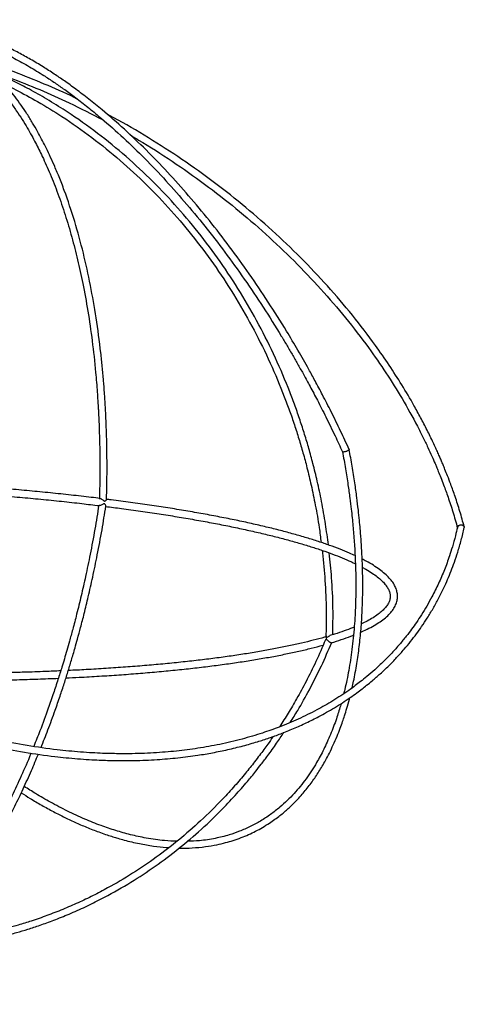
# Model space of a CAD drawing. Header units: millimetres. Extents: x -191 to 214, y -147 to 1351.
# Tile 4 of 5: x 61 to 214, y -147 to 193. Entities that reach past the tile are written whole.
import ezdxf

# ---------------------------------------------------------------- set-up
doc = ezdxf.new("R2010")
doc.units = ezdxf.units.MM

msp = doc.modelspace()

# ---------------------------------------------------------------- linework, layer by layer
at = {"color": 7, "linetype": 'Continuous', "lineweight": 25}
for points, knots in [([(174.44, 44.95), (173.47, 47.05), (171.46, 51.41), (168.38, 57.68), (165.41, 63.48), (162.82, 68.35), (160, 73.5), (156.74, 79.24), (152.11, 87.02), (146.53, 95.89), (139.95, 105.64), (133.14, 115.05), (126.14, 124.07), (118.97, 132.68), (111.66, 140.83), (104.24, 148.5), (96.68, 155.7), (90.06, 161.48), (84.45, 166.02), (80.11, 169.33), (76.13, 172.19), (72.36, 174.76), (68.46, 177.26), (64.35, 179.72), (60.11, 182.06), (55.92, 184.18), (51.89, 186.03), (48.22, 187.55), (44.76, 188.84), (41.17, 190.03), (37.22, 191.16), (33.03, 192.12), (28.83, 192.83), (24.86, 193.27), (21.27, 193.44), (17.86, 193.42), (14.36, 193.19), (10.81, 192.71), (7.74, 192.09), (5.97, 191.58), (5.27, 191.38)], [0, 0, 0, 0, 0.023238, 0.048322, 0.070086, 0.088532, 0.103659, 0.12901, 0.154936, 0.195119, 0.235382, 0.27565, 0.315923, 0.356203, 0.396489, 0.436784, 0.477087, 0.518449, 0.542777, 0.566717, 0.587712, 0.606477, 0.627201, 0.650294, 0.672879, 0.695968, 0.718808, 0.739217, 0.757091, 0.776897, 0.799933, 0.824726, 0.849795, 0.874356, 0.896335, 0.91571, 0.93824, 0.96324, 0.985557, 1, 1, 1, 1]), ([(6.07, 189.27), (6.58, 189.42), (7.97, 189.82), (10.52, 190.35), (13.7, 190.84), (16.94, 191.1), (19.96, 191.16), (22.88, 191.08), (26.39, 190.81), (30.57, 190.23), (35.24, 189.26), (39.74, 188.03), (44.11, 186.59), (48.61, 184.87), (53.47, 182.74), (58.64, 180.16), (63.81, 177.29), (68.36, 174.5), (72.27, 171.93), (75.77, 169.5), (79.52, 166.77), (83.59, 163.63), (88.96, 159.24), (95.41, 153.59), (102.88, 146.43), (110.22, 138.82), (117.45, 130.72), (124.55, 122.17), (131.49, 113.2), (138.23, 103.84), (144.75, 94.15), (149.63, 86.38), (152.99, 80.77), (154.95, 77.42), (156.86, 74.08), (158.85, 70.53), (161.06, 66.47), (163.62, 61.64), (166.52, 55.93), (169.42, 50), (171.29, 45.95), (172.13, 44.12)], [0, 0, 0, 0, 0.011023, 0.030618, 0.054191, 0.076957, 0.095997, 0.113639, 0.133249, 0.162524, 0.19091, 0.217724, 0.242082, 0.26684, 0.29481, 0.324343, 0.353059, 0.380191, 0.399014, 0.416802, 0.437066, 0.459864, 0.482757, 0.524099, 0.564432, 0.604773, 0.645122, 0.685479, 0.725841, 0.76621, 0.806583, 0.846884, 0.860205, 0.873354, 0.886332, 0.899296, 0.914729, 0.933123, 0.954724, 0.979529, 1, 1, 1, 1]), ([(90.56, 27.66), (90.6, 29.32), (90.7, 32.92), (90.74, 38.17), (90.72, 43.17), (90.64, 47.39), (90.55, 50.85), (90.44, 53.64), (90.36, 55.69), (90.29, 57.14), (90.23, 58.25), (90.17, 59.43), (90.08, 60.87), (89.98, 62.57), (89.8, 65.22), (89.51, 68.92), (89.1, 73.54), (88.33, 80.84), (87.06, 90.32), (85.04, 101.82), (82.58, 112.97), (79.58, 123.96), (76.67, 132.63), (74.21, 139), (72.49, 143.09), (70.91, 146.58), (69.47, 149.55), (68.1, 152.23), (66.64, 154.93), (64.95, 157.85), (63.05, 160.92), (61.02, 163.93), (58.96, 166.76), (56.94, 169.33), (55.13, 171.45), (53.59, 173.13), (52.22, 174.56), (50.72, 176.03), (48.97, 177.64), (46.92, 179.38), (44.65, 181.13), (41.93, 183), (39, 184.72), (36.79, 185.86), (35.73, 186.3), (35.67, 186.33)], [0, 0, 0, 0, 0.0216668, 0.0469372, 0.0689231, 0.0876145, 0.1030188, 0.1151365, 0.1251073, 0.1306233, 0.1347376, 0.1400616, 0.1465956, 0.1543395, 0.1632933, 0.1828508, 0.2052672, 0.2275218, 0.2856149, 0.3415146, 0.3993587, 0.459646, 0.5224252, 0.5517094, 0.5779817, 0.6011734, 0.6212838, 0.6391575, 0.6580519, 0.6802744, 0.7053516, 0.730443, 0.7550753, 0.7791757, 0.8012305, 0.8166998, 0.830732, 0.8465333, 0.8652205, 0.886793, 0.9111831, 0.9352529, 0.9693446, 0.9982803, 1, 1, 1, 1]), ([(40.24, 181.13), (40.35, 181.07), (41.2, 180.57), (42.79, 179.45), (44.91, 177.87), (46.85, 176.25), (48.49, 174.78), (49.82, 173.5), (50.99, 172.32), (52.17, 171.07), (53.52, 169.56), (55.2, 167.58), (57.18, 165.06), (59.31, 162.1), (61.33, 159.05), (63.1, 156.14), (64.64, 153.45), (66.39, 150.21), (68.55, 145.89), (71.15, 140.05), (73.78, 133.33), (76.28, 126.04), (78.55, 118.42), (80.58, 110.5), (82.46, 101.98), (84.16, 92.66), (85.66, 82.38), (86.57, 74.09), (87.09, 68.13), (87.33, 64.9), (87.52, 62.11), (87.65, 59.93), (87.75, 58.19), (87.84, 56.41), (87.94, 54.19), (88.05, 51.25), (88.16, 47.6), (88.23, 43.23), (88.26, 38.12), (88.22, 32.88), (88.12, 29.33), (88.07, 27.74)], [0, 0, 0, 0, 0.003776, 0.028264, 0.053782, 0.076552, 0.095816, 0.111577, 0.123999, 0.137844, 0.154452, 0.173824, 0.200488, 0.229903, 0.257163, 0.281724, 0.303584, 0.322744, 0.358056, 0.401099, 0.447221, 0.493199, 0.540053, 0.5855, 0.630759, 0.682547, 0.735793, 0.790803, 0.807692, 0.824421, 0.838266, 0.848633, 0.856182, 0.863559, 0.874272, 0.888318, 0.9057, 0.926416, 0.950458, 0.977836, 1, 1, 1, 1]), ([(80.51, 165.97), (80.13, 166.16), (76.36, 168.09), (69.05, 171.25), (58.68, 175.44), (51.21, 178.08), (47.22, 179.34), (46.71, 179.51)], [0, 0, 0, 0, 0.034658, 0.341851, 0.64904, 0.955074, 1, 1, 1, 1]), ([(51.39, 175.36), (53.3, 174.71), (58.67, 172.88), (67.45, 169.32), (78.23, 164.55), (85.47, 160.81), (89.35, 158.8)], [0, 0, 0, 0, 0.149394, 0.41885, 0.6883, 1, 1, 1, 1]), ([(167.26, 11.93), (166.95, 14.33), (166.31, 19.36), (164.99, 26.7), (163.52, 33.68), (162.03, 39.75), (160.57, 45.14), (159.08, 50.13), (157.49, 55.03), (155.78, 59.92), (153.06, 67.15), (149.03, 76.62), (143.33, 88.1), (136.95, 99.23), (129.95, 109.91), (122.34, 120.09), (114.18, 129.72), (105.46, 138.79), (96.14, 147.32), (86.19, 155.29), (77.09, 161.61), (69.34, 166.37), (63.37, 169.7), (57.94, 172.5), (54.48, 174.1), (52.86, 174.85)], [0, 0, 0, 0, 0.034118, 0.071738, 0.105231, 0.134597, 0.159886, 0.183826, 0.207979, 0.232346, 0.256926, 0.316779, 0.377445, 0.438135, 0.49883, 0.559528, 0.620232, 0.680941, 0.742354, 0.805148, 0.869272, 0.907351, 0.941825, 0.972694, 1, 1, 1, 1]), ([(55.42, 171.07), (55.68, 170.95), (56.92, 170.36), (60.72, 168.45), (67.08, 165.02), (75.94, 159.59), (85.52, 152.86), (95.3, 144.94), (104.46, 136.48), (113.03, 127.48), (121.05, 117.93), (128.51, 107.84), (135.39, 97.25), (141.66, 86.22), (147.24, 74.85), (151.18, 65.47), (153.85, 58.32), (155.53, 53.47), (157.07, 48.63), (158.53, 43.68), (159.96, 38.35), (161.4, 32.33), (162.83, 25.42), (164, 18.81), (164.54, 14.49), (164.76, 12.79)], [0, 0, 0, 0, 0.004465, 0.021893, 0.067166, 0.11833, 0.18406, 0.248407, 0.311333, 0.373552, 0.435777, 0.498006, 0.56024, 0.622479, 0.6847, 0.746089, 0.771301, 0.796295, 0.821072, 0.84563, 0.871597, 0.901749, 0.936133, 0.974748, 1, 1, 1, 1]), ([(214.23, 18.19), (213.75, 19.97), (212.8, 23.45), (211.2, 28.36), (209.75, 32.45), (208.56, 35.57), (207.67, 37.81), (206.97, 39.51), (206.38, 40.92), (205.79, 42.28), (205.12, 43.79), (204.36, 45.47), (203.13, 48.1), (201.42, 51.61), (199.2, 55.89), (196.34, 61.1), (192.76, 67.16), (188.31, 74.08), (182.7, 82.15), (175.68, 91.32), (167.04, 101.46), (157.75, 111.26), (147.88, 120.69), (137.48, 129.69), (126.59, 138.2), (115.28, 146.21), (103.58, 153.59), (95.37, 158.45), (91.02, 160.65), (90.74, 160.79)], [0, 0, 0, 0, 0.032978, 0.064695, 0.090935, 0.108431, 0.12222, 0.132302, 0.139801, 0.148097, 0.157417, 0.167763, 0.179133, 0.20586, 0.232679, 0.258596, 0.302707, 0.345959, 0.389207, 0.456589, 0.523962, 0.591326, 0.658682, 0.726031, 0.793374, 0.860711, 0.928044, 0.995374, 1, 1, 1, 1]), ([(99.08, 153.31), (99.94, 152.83), (104.77, 150.12), (113.29, 144.58), (124.54, 136.73), (135.35, 128.3), (145.69, 119.42), (155.5, 110.11), (164.73, 100.42), (173.32, 90.41), (180.8, 80.7), (187.27, 71.38), (192.93, 62.32), (197.06, 54.88), (199.93, 49.23), (201.6, 45.76), (202.99, 42.73), (203.96, 40.51), (204.69, 38.78), (205.35, 37.18), (206.19, 35.1), (207.33, 32.14), (208.76, 28.17), (210.4, 23.19), (211.38, 19.63), (211.9, 17.76)], [0, 0, 0, 0, 0.0154727, 0.0867313, 0.1579853, 0.2292335, 0.3004751, 0.3717094, 0.4429352, 0.5141518, 0.5853583, 0.6446924, 0.7041981, 0.7675353, 0.7926498, 0.8162395, 0.8362134, 0.8525719, 0.8600535, 0.8704383, 0.8841372, 0.9011499, 0.9289871, 0.9627083, 1, 1, 1, 1]), ([(-123.17, 58.95), (-121.94, 57.2), (-119.51, 53.76), (-115.85, 48.95), (-112.51, 44.73), (-109.68, 41.29), (-105.04, 35.81), (-98.39, 28.43), (-89.21, 19.14), (-79.41, 10.05), (-68.69, 0.98), (-57.04, -7.97), (-44.97, -16.36), (-32.52, -24.17), (-19.76, -31.34), (-6.76, -37.85), (6.42, -43.66), (18.82, -48.4), (30.37, -52.21), (41.03, -55.24), (51.65, -57.76), (62.23, -59.78), (70.53, -60.97), (76.63, -61.63), (80.58, -61.99), (84.39, -62.26), (87.82, -62.44), (90.76, -62.54), (93.58, -62.61), (96.68, -62.63), (101.59, -62.58), (107.87, -62.32), (115.2, -61.69), (121.58, -60.87), (127.31, -59.9), (132.54, -58.82), (137.7, -57.56), (142.48, -56.19), (146.81, -54.79), (150.98, -53.28), (155.27, -51.56), (159.66, -49.58), (163.45, -47.68), (166.67, -45.92), (169.39, -44.33), (172.11, -42.64), (174.67, -40.93), (176.93, -39.33), (178.83, -37.9), (180.61, -36.51), (182.74, -34.77), (185.31, -32.53), (188.14, -29.85), (190.88, -27.04), (193.4, -24.23), (195.67, -21.48), (197.69, -18.86), (199.61, -16.17), (201.54, -13.26), (203.5, -10.03), (205.41, -6.57), (207.08, -3.22), (208.51, -0.03), (209.72, 2.93), (210.89, 6.06), (212.07, 9.6), (213.24, 13.58), (213.91, 16.46), (214.24, 17.91)], [0, 0, 0, 0, 0.0141227, 0.0278661, 0.0395129, 0.0490634, 0.056657, 0.0857294, 0.1123723, 0.1390131, 0.1692825, 0.1995497, 0.2298146, 0.2600778, 0.2903394, 0.3206001, 0.3508598, 0.381119, 0.405328, 0.4295372, 0.4537466, 0.4779563, 0.502403, 0.5114408, 0.5208114, 0.5302973, 0.5385537, 0.5453501, 0.5514667, 0.5589323, 0.5678518, 0.5874521, 0.6056298, 0.6233608, 0.6369253, 0.6509373, 0.6655549, 0.679489, 0.6912545, 0.7029332, 0.7163073, 0.7300819, 0.7438331, 0.7527437, 0.7619092, 0.7713297, 0.780828, 0.7891267, 0.7959724, 0.8020372, 0.8094052, 0.8207072, 0.8327923, 0.8447336, 0.8565118, 0.8673481, 0.8773681, 0.8868887, 0.8976633, 0.9094296, 0.9215095, 0.9338706, 0.9436139, 0.9532863, 0.9628994, 0.9737825, 0.9868415, 1, 1, 1, 1]), ([(211.89, 18.06), (211.66, 17.06), (211.14, 14.76), (210.21, 11.46), (209.23, 8.35), (208.3, 5.71), (207.08, 2.5), (205.38, -1.45), (203.31, -5.62), (201.31, -9.2), (199.53, -12.13), (197.78, -14.77), (196.03, -17.22), (194.09, -19.77), (191.81, -22.54), (189.19, -25.47), (186.34, -28.39), (183.45, -31.09), (180.78, -33.4), (178.52, -35.22), (176.44, -36.81), (174.2, -38.43), (171.62, -40.19), (168.86, -41.94), (166.08, -43.58), (162.14, -45.75), (156.95, -48.31), (150.64, -50.94), (144.16, -53.24), (137.32, -55.27), (129.87, -57.03), (123.48, -58.18), (118.45, -58.89), (114.7, -59.33), (110.83, -59.69), (106.78, -59.97), (102.59, -60.16), (98.53, -60.25), (95, -60.24), (91.97, -60.19), (88.97, -60.1), (85.5, -59.94), (81.59, -59.67), (77.53, -59.32), (71.38, -58.67), (63.12, -57.5), (52.65, -55.52), (42.13, -53.04), (31.56, -50.06), (20.11, -46.3), (7.8, -41.62), (-5.27, -35.88), (-18.18, -29.45), (-30.84, -22.36), (-43.2, -14.63), (-55.2, -6.33), (-66.77, 2.53), (-76.92, 11.09), (-85.74, 19.19), (-93.32, 26.68), (-98.93, 32.65), (-102.76, 36.93), (-105.02, 39.52), (-107.46, 42.39), (-110.28, 45.8), (-113.6, 49.97), (-117.3, 54.83), (-119.79, 58.32), (-121.08, 60.14)], [0, 0, 0, 0, 0.009258, 0.021306, 0.031258, 0.039291, 0.047115, 0.063102, 0.079401, 0.090741, 0.101725, 0.111686, 0.120588, 0.130172, 0.141821, 0.15439, 0.167116, 0.179959, 0.191155, 0.199779, 0.206665, 0.215148, 0.225039, 0.234939, 0.244564, 0.253916, 0.27484, 0.295288, 0.312658, 0.33295, 0.354507, 0.374908, 0.384631, 0.394354, 0.404235, 0.414533, 0.425249, 0.435916, 0.444836, 0.451364, 0.458245, 0.466717, 0.476583, 0.486391, 0.495848, 0.520324, 0.544594, 0.568865, 0.593136, 0.617407, 0.647743, 0.678079, 0.708414, 0.738748, 0.76908, 0.79941, 0.829739, 0.860065, 0.882708, 0.90535, 0.927821, 0.935199, 0.942468, 0.95008, 0.959653, 0.97133, 0.985111, 1, 1, 1, 1]), ([(174.43, 44.94), (174.44, 44.93), (174.47, 44.88), (174.39, 44.75), (174.19, 44.6), (173.88, 44.42), (173.48, 44.25), (173.05, 44.11), (172.67, 44.04), (172.44, 44.02), (172.34, 44.03), (172.32, 44.03), (172.32, 44.03)], [0, 0, 0, 0, 0.072804, 0.188331, 0.312459, 0.445668, 0.584602, 0.722416, 0.852124, 0.963532, 0.997067, 1, 1, 1, 1]), ([(175.48, -37.49), (175.65, -36.73), (176.05, -34.99), (176.59, -32.19), (177.28, -28.24), (177.98, -23.26), (178.59, -17.15), (178.94, -11.71), (179.1, -7.19), (179.16, -3.58), (179.15, 0.2), (179.07, 4.35), (178.9, 8.66), (178.68, 12.31), (178.47, 15.22), (178.26, 17.7), (177.99, 20.61), (177.61, 24.2), (177.09, 28.5), (176.39, 33.55), (175.52, 39.09), (174.81, 42.98), (174.45, 44.92)], [0, 0, 0, 0, 0.033375, 0.076547, 0.119478, 0.199268, 0.27999, 0.360605, 0.407451, 0.449039, 0.493667, 0.544908, 0.597654, 0.645787, 0.671986, 0.697976, 0.730653, 0.770951, 0.818871, 0.874409, 0.937567, 1, 1, 1, 1]), ([(172.13, 44.14), (172.49, 42.17), (173.19, 38.33), (174.02, 32.98), (174.67, 28.34), (175.13, 24.54), (175.59, 20.42), (176.03, 15.64), (176.41, 10.18), (176.65, 4.89), (176.76, -0.09), (176.75, -4.7), (176.65, -8.76), (176.49, -12.53), (176.24, -16.31), (175.89, -20.26), (175.44, -24.15), (174.92, -27.87), (174.33, -31.39), (173.67, -34.8), (173.08, -37.5), (172.69, -39.05), (172.56, -39.53)], [0, 0, 0, 0, 0.062069, 0.120751, 0.170631, 0.211709, 0.244392, 0.305961, 0.370247, 0.428875, 0.487622, 0.544143, 0.593329, 0.634991, 0.683048, 0.735448, 0.786425, 0.83563, 0.884223, 0.931045, 0.978857, 1, 1, 1, 1]), ([(172.15, 44.13), (172.15, 44.12), (172.14, 44.08), (172.22, 44.05), (172.3, 44.04), (172.32, 44.03), (172.32, 44.03)], [0, 0, 0, 0, 0.107146, 0.779718, 0.982287, 1, 1, 1, 1]), ([(88.34, 27.98), (87.32, 28.1), (84.02, 28.51), (78.29, 29.16), (71.16, 29.91), (63.91, 30.62), (56.55, 31.27), (49.1, 31.88), (41.57, 32.43), (33.97, 32.94), (26.31, 33.39), (18.61, 33.78), (10.88, 34.13), (3.13, 34.41), (-4.63, 34.64), (-10.94, 34.8), (-14.65, 34.85), (-15.79, 34.87)], [0, 0, 0, 0, 0.032151, 0.104166, 0.176176, 0.24818, 0.320181, 0.392178, 0.464171, 0.536163, 0.608152, 0.68014, 0.752127, 0.824113, 0.896099, 0.968085, 1, 1, 1, 1]), ([(-18.07, 32.4), (-17.27, 32.39), (-13.91, 32.35), (-7.95, 32.23), (-0.22, 32.02), (7.52, 31.76), (15.24, 31.44), (22.94, 31.06), (30.59, 30.64), (38.2, 30.16), (45.75, 29.63), (53.21, 29.04), (60.59, 28.41), (67.87, 27.73), (75.03, 27), (81.77, 26.26), (86.04, 25.74), (88.03, 25.5)], [0, 0, 0, 0, 0.021966, 0.092498, 0.16303, 0.233562, 0.304095, 0.374627, 0.445158, 0.515688, 0.586216, 0.656742, 0.727265, 0.797786, 0.868302, 0.938814, 1, 1, 1, 1]), ([(88.34, 27.98), (88.4, 27.97), (88.55, 27.95), (88.89, 27.77), (89.25, 27.5), (89.55, 27.26), (89.75, 27.12), (89.83, 27.1), (89.87, 27.09)], [0, 0, 0, 0, 0.145518, 0.351814, 0.636923, 0.850983, 0.938781, 1, 1, 1, 1]), ([(89.87, 27.09), (89.91, 27.09), (90.02, 27.1), (90.23, 27.23), (90.43, 27.43), (90.57, 27.6), (90.56, 27.65), (90.56, 27.66)], [0, 0, 0, 0, 0.085136, 0.228229, 0.57269, 0.882186, 1, 1, 1, 1]), ([(176.48, 8.23), (175.86, 8.51), (174.25, 9.26), (171.33, 10.44), (167.75, 11.78), (163.89, 13.1), (159.77, 14.39), (155.38, 15.66), (150.74, 16.9), (145.85, 18.12), (140.72, 19.3), (135.37, 20.46), (129.79, 21.58), (123.99, 22.66), (118, 23.71), (111.8, 24.72), (105.43, 25.7), (98.87, 26.63), (93.89, 27.3), (91.05, 27.64), (90.51, 27.71)], [0, 0, 0, 0, 0.037157, 0.096867, 0.156461, 0.215962, 0.275389, 0.334755, 0.394075, 0.453355, 0.512604, 0.571826, 0.631028, 0.690211, 0.74938, 0.808535, 0.867681, 0.926817, 0.985945, 1, 1, 1, 1]), ([(87.88, 25.7), (87.44, 22.9), (86.53, 17.21), (84.97, 8.99), (83.39, 1.33), (81.82, -5.58), (80.33, -11.68), (78.96, -16.91), (77.82, -21.07), (76.86, -24.47), (75.98, -27.46), (74.96, -30.83), (73.72, -34.77), (72.16, -39.51), (70.11, -45.44), (67.84, -51.64), (66.1, -55.93), (65.37, -57.73)], [0, 0, 0, 0, 0.09421, 0.191961, 0.279535, 0.356907, 0.43145, 0.493196, 0.542146, 0.580049, 0.615751, 0.650481, 0.703223, 0.760884, 0.827617, 0.927821, 1, 1, 1, 1]), ([(67.91, -58.09), (68.72, -56.08), (70.4, -51.86), (72.57, -45.89), (74.43, -40.52), (75.89, -36.12), (77.19, -32), (78.44, -27.9), (79.55, -24.09), (80.61, -20.31), (81.68, -16.36), (82.93, -11.49), (84.34, -5.69), (85.86, 1.05), (87.46, 8.76), (89, 16.95), (89.9, 22.59), (90.33, 25.31)], [0, 0, 0, 0, 0.080256, 0.168182, 0.229986, 0.2842, 0.332658, 0.382422, 0.434192, 0.471031, 0.518092, 0.575479, 0.643192, 0.721231, 0.809594, 0.908305, 1, 1, 1, 1]), ([(89.78, 26.15), (89.74, 26.14), (89.63, 26.14), (89.35, 26.01), (88.98, 25.8), (88.55, 25.61), (88.25, 25.51), (88.08, 25.49), (88.04, 25.51), (88.03, 25.51)], [0, 0, 0, 0, 0.064703, 0.173471, 0.435342, 0.670562, 0.841611, 0.985235, 1, 1, 1, 1]), ([(90.34, 25.3), (90.34, 25.35), (90.35, 25.46), (90.22, 25.73), (90.05, 25.98), (89.9, 26.12), (89.82, 26.14), (89.78, 26.15)], [0, 0, 0, 0, 0.216037, 0.560977, 0.819622, 0.925838, 1, 1, 1, 1]), ([(90.22, 25.23), (92.05, 25), (96.14, 24.48), (102.31, 23.62), (108.73, 22.67), (114.97, 21.68), (121.01, 20.66), (126.85, 19.59), (132.48, 18.5), (137.89, 17.37), (143.06, 16.21), (148, 15.02), (152.68, 13.81), (157.11, 12.57), (161.27, 11.32), (165.16, 10.04), (168.77, 8.75), (172.08, 7.45), (174.7, 6.33), (176.1, 5.65), (176.61, 5.4)], [0, 0, 0, 0, 0.046811, 0.104521, 0.162224, 0.21992, 0.277606, 0.335282, 0.392945, 0.450593, 0.508223, 0.565832, 0.623415, 0.680968, 0.738482, 0.79595, 0.853362, 0.910702, 0.967954, 1, 1, 1, 1]), ([(213.61, 18.74), (213.6, 18.74), (213.49, 18.78), (213.23, 18.81), (212.85, 18.79), (212.48, 18.67), (212.18, 18.48), (211.97, 18.26), (211.94, 18.11), (211.92, 18.05)], [0, 0, 0, 0, 0.004626, 0.171156, 0.337529, 0.508765, 0.689792, 0.880813, 1, 1, 1, 1]), ([(213.61, 18.74), (213.61, 18.74), (213.73, 18.71), (213.94, 18.61), (214.16, 18.41), (214.28, 18.16), (214.26, 17.99), (214.25, 17.91)], [0, 0, 0, 0, 0.006884, 0.254733, 0.502349, 0.757203, 1, 1, 1, 1]), ([(165.12, 10.04), (165.16, 9.76), (165.62, 6.31), (166.14, -0.63), (166.61, -10.4), (166.47, -16.95), (166.41, -20.04)], [0, 0, 0, 0, 0.027145, 0.344813, 0.690847, 1, 1, 1, 1]), ([(168.78, -19.11), (168.84, -16.04), (168.95, -9.47), (168.51, -0.02), (167.87, 6.32), (167.58, 9.15)], [0, 0, 0, 0, 0.3268178, 0.6996404, 1, 1, 1, 1]), ([(178.45, -18.22), (178.52, -18.19), (179.57, -17.75), (181.33, -16.88), (183.68, -15.6), (185.71, -14.27), (187.44, -12.89), (188.86, -11.46), (189.96, -9.98), (190.72, -8.47), (191.13, -6.93), (191.2, -5.41), (190.95, -3.9), (190.39, -2.43), (189.53, -0.96), (188.35, 0.51), (186.84, 1.98), (185.01, 3.43), (182.85, 4.88), (180.84, 6.07), (179.43, 6.78), (178.95, 7.02)], [0, 0, 0, 0, 0.004604, 0.062828, 0.121212, 0.179774, 0.238491, 0.297172, 0.355312, 0.41213, 0.466989, 0.520117, 0.572652, 0.625572, 0.679987, 0.736275, 0.794028, 0.852529, 0.911221, 0.969795, 1, 1, 1, 1]), ([(179.06, 4.14), (179.46, 3.93), (180.67, 3.28), (182.39, 2.2), (184.21, 0.9), (185.7, -0.37), (186.88, -1.62), (187.75, -2.83), (188.34, -3.99), (188.65, -5.12), (188.69, -6.25), (188.45, -7.37), (187.91, -8.52), (187.09, -9.68), (185.94, -10.86), (184.5, -12.05), (182.75, -13.23), (180.83, -14.34), (179.35, -15.05), (178.67, -15.37)], [0, 0, 0, 0, 0.029258, 0.089694, 0.149937, 0.20999, 0.269928, 0.329909, 0.390358, 0.45222, 0.51699, 0.585243, 0.644841, 0.707986, 0.768999, 0.829162, 0.889149, 0.949182, 1, 1, 1, 1]), ([(176.21, -16.45), (176.02, -16.53), (174.95, -16.99), (172.7, -17.82), (170.07, -18.73), (168.31, -19.25), (167.74, -19.42)], [0, 0, 0, 0, 0.078999, 0.449974, 0.82187, 1, 1, 1, 1]), ([(166.69, -19.74), (166.42, -19.82), (164.98, -20.26), (162.09, -21.03), (158.01, -22.03), (153.64, -23), (149.01, -23.93), (144.13, -24.83), (139.01, -25.67), (133.65, -26.48), (128.07, -27.24), (122.27, -27.95), (116.27, -28.62), (110.07, -29.24), (103.69, -29.8), (97.13, -30.32), (90.41, -30.78), (83.82, -31.18), (79.41, -31.39), (77.34, -31.49)], [0, 0, 0, 0, 0.013992, 0.075777, 0.137643, 0.199576, 0.261561, 0.32359, 0.385653, 0.447746, 0.509863, 0.571999, 0.634153, 0.69632, 0.7585, 0.820689, 0.882887, 0.945093, 1, 1, 1, 1]), ([(166.46, -20.04), (166.46, -20.07), (166.45, -20.12), (166.5, -20.19), (166.58, -20.21), (166.7, -20.15), (166.91, -19.96), (167.22, -19.7), (167.54, -19.5), (167.71, -19.46), (167.74, -19.45)], [0, 0, 0, 0, 0.091736, 0.2001, 0.288464, 0.377409, 0.50563, 0.760123, 0.953028, 1, 1, 1, 1]), ([(168.34, -21.86), (168.6, -21.78), (170.11, -21.34), (172.59, -20.5), (174.87, -19.71), (175.9, -19.28), (175.96, -19.25)], [0, 0, 0, 0, 0.0908, 0.530604, 0.97107, 1, 1, 1, 1]), ([(76.54, -34.03), (78.06, -33.96), (81.95, -33.78), (88.06, -33.43), (94.87, -32.99), (101.52, -32.49), (107.99, -31.94), (114.3, -31.34), (120.41, -30.68), (126.32, -29.98), (132.03, -29.23), (137.51, -28.44), (142.78, -27.59), (147.8, -26.71), (152.59, -25.77), (157.13, -24.8), (161.38, -23.78), (164.16, -23.08), (165.44, -22.7), (165.48, -22.69)], [0, 0, 0, 0, 0.04098, 0.104698, 0.168422, 0.232151, 0.295888, 0.359633, 0.423387, 0.487154, 0.550933, 0.614729, 0.678544, 0.742382, 0.806247, 0.870146, 0.934085, 0.998074, 1, 1, 1, 1]), ([(166.27, -20.91), (165.19, -23.41), (163.08, -28.29), (159.71, -35.05), (156.48, -41), (153.42, -46.17), (151.42, -49.4), (150.39, -50.93), (150.36, -50.98)], [0, 0, 0, 0, 0.237331, 0.463365, 0.662477, 0.834568, 0.99523, 1, 1, 1, 1]), ([(154.1, -49.42), (154.96, -48.05), (157.27, -44.37), (160.88, -37.87), (164.86, -30.07), (167.26, -24.5), (168.43, -21.78)], [0, 0, 0, 0, 0.1578334, 0.4224945, 0.7178916, 1, 1, 1, 1]), ([(168.34, -21.86), (168.33, -21.86), (168.3, -21.89), (168.14, -21.87), (167.92, -21.8), (167.67, -21.66), (167.41, -21.47), (167.14, -21.23), (166.88, -20.94), (166.7, -20.72), (166.57, -20.63), (166.48, -20.65), (166.38, -20.73), (166.32, -20.84), (166.29, -20.91)], [0, 0, 0, 0, 0.029064, 0.137028, 0.22322, 0.309893, 0.38634, 0.483978, 0.618239, 0.757356, 0.817819, 0.867183, 0.916477, 1, 1, 1, 1]), ([(74.7, -31.61), (72.93, -31.69), (68.79, -31.87), (62.71, -32.08), (58.37, -32.18), (56.48, -32.23)], [0, 0, 0, 0, 0.296719, 0.69461, 1, 1, 1, 1]), ([(56.22, -34.73), (57.31, -34.71), (60.88, -34.63), (66.79, -34.44), (71.55, -34.25), (73.9, -34.15)], [0, 0, 0, 0, 0.182376, 0.594403, 1, 1, 1, 1]), ([(115.65, -92.84), (115.67, -92.85), (117.22, -92.92), (120.3, -92.79), (124.63, -92.42), (128.47, -91.76), (131.62, -91.03), (134.42, -90.21), (137.07, -89.28), (139.66, -88.2), (142.12, -87.02), (144.52, -85.71), (146.75, -84.33), (148.76, -82.94), (150.44, -81.67), (151.85, -80.52), (153.12, -79.42), (154.44, -78.21), (156.43, -76.24), (158.89, -73.51), (161.6, -70.02), (164.04, -66.41), (166.02, -63.06), (167.64, -59.97), (168.99, -57.16), (170.23, -54.29), (171.3, -51.59), (172.15, -49.23), (172.91, -46.95), (173.7, -44.39), (174.3, -42.32), (174.6, -41.09), (174.65, -40.93)], [0, 0, 0, 0, 0.0008492, 0.0532623, 0.1095146, 0.1577671, 0.196417, 0.229892, 0.2670353, 0.3025435, 0.3363973, 0.3705704, 0.4064274, 0.4357591, 0.4628173, 0.4852515, 0.5038322, 0.5254139, 0.5516165, 0.6068679, 0.6585048, 0.7081607, 0.7578283, 0.7900565, 0.8238083, 0.8589364, 0.8900899, 0.9145807, 0.9361851, 0.9633112, 0.995044, 1, 1, 1, 1]), ([(171.67, -42.89), (171.59, -43.18), (171.3, -44.21), (170.76, -45.98), (169.98, -48.34), (169.06, -50.9), (168, -53.58), (166.86, -56.21), (165.68, -58.7), (164.46, -61.06), (163.06, -63.56), (161.44, -66.18), (159.55, -68.93), (157.54, -71.53), (155.37, -74.04), (153.05, -76.44), (150.34, -78.89), (147.29, -81.28), (143.86, -83.53), (140.28, -85.47), (136.64, -87.06), (132.63, -88.45), (128.04, -89.58), (123.22, -90.35), (119.89, -90.45), (118.46, -90.49)], [0, 0, 0, 0, 0.009543, 0.034203, 0.060098, 0.091324, 0.125369, 0.158691, 0.191265, 0.223169, 0.25447, 0.296533, 0.338807, 0.382223, 0.424876, 0.471218, 0.517617, 0.575171, 0.633166, 0.690655, 0.748105, 0.801412, 0.869467, 0.944284, 1, 1, 1, 1]), ([(23.84, -127.8), (25.44, -127.73), (30.03, -127.54), (37.32, -126.7), (44.65, -125.53), (50.54, -124.31), (55.13, -123.21), (59.36, -122.07), (63.47, -120.85), (67.76, -119.44), (72.53, -117.71), (77.77, -115.61), (83.24, -113.17), (90.06, -109.81), (97.82, -105.47), (106.42, -99.91), (114.59, -93.87), (122.49, -87.25), (129.3, -80.77), (134.87, -74.9), (138.38, -70.88), (140.74, -68.05), (142.35, -66.07), (144.22, -63.68), (146.63, -60.49), (149.25, -56.86), (151.05, -54.13), (151.88, -52.89)], [0, 0, 0, 0, 0.031335, 0.090184, 0.144248, 0.177704, 0.208837, 0.237614, 0.26426, 0.293556, 0.326779, 0.364412, 0.405084, 0.444841, 0.514138, 0.579699, 0.645098, 0.712067, 0.77934, 0.82628, 0.866956, 0.881223, 0.896289, 0.915445, 0.938763, 0.971949, 1, 1, 1, 1]), ([(148.16, -54.27), (148.14, -54.31), (147.53, -55.21), (146.46, -56.72), (144.93, -58.86), (143.41, -60.89), (141.31, -63.64), (138.47, -67.19), (134.8, -71.49), (129.69, -77.05), (123.29, -83.38), (115.6, -90.08), (107.73, -96.14), (99.55, -101.68), (92.22, -106), (85.9, -109.31), (80.73, -111.78), (75.42, -114.08), (70.01, -116.19), (64.87, -117.98), (60.37, -119.37), (56.67, -120.41), (53.13, -121.32), (49.36, -122.19), (44.97, -123.09), (40.25, -123.9), (35.32, -124.58), (30.68, -125.08), (27.7, -125.29), (26.36, -125.38)], [0, 0, 0, 0, 0.000883, 0.02146, 0.036598, 0.053242, 0.071955, 0.105541, 0.144236, 0.185438, 0.257738, 0.326632, 0.393407, 0.461214, 0.530198, 0.569396, 0.609066, 0.649208, 0.689821, 0.729798, 0.762576, 0.78804, 0.809917, 0.838562, 0.868652, 0.903287, 0.938023, 0.972143, 1, 1, 1, 1]), ([(-70.53, -104.31), (-69.87, -105.64), (-68.3, -108.82), (-65.66, -113.44), (-62.7, -118.13), (-59.77, -122.27), (-57.26, -125.44), (-55.22, -127.81), (-53.47, -129.72), (-51.48, -131.74), (-49.12, -133.94), (-46.38, -136.23), (-43.52, -138.35), (-40.74, -140.15), (-38.26, -141.55), (-36.04, -142.65), (-34.03, -143.53), (-31.7, -144.43), (-28.81, -145.35), (-25.2, -146.18), (-21.2, -146.73), (-17.16, -146.88), (-13.3, -146.66), (-9.91, -146.2), (-6.89, -145.57), (-4.49, -144.93), (-2.49, -144.29), (-0.66, -143.65), (1.4, -142.83), (3.68, -141.82), (6.13, -140.61), (8.53, -139.28), (10.69, -137.98), (12.51, -136.8), (14.01, -135.78), (15.42, -134.77), (16.96, -133.63), (18.86, -132.14), (21.13, -130.25), (23.85, -127.84), (26.73, -125.07), (29.5, -122.21), (31.83, -119.65), (33.86, -117.3), (35.83, -114.94), (38.1, -112.08), (40.77, -108.54), (43.77, -104.31), (46.82, -99.72), (49.91, -94.76), (52.97, -89.52), (55.99, -83.98), (58.91, -78.29), (61.78, -72.32), (64.5, -66.35), (66.2, -62.26), (66.98, -60.37)], [0, 0, 0, 0, 0.020029, 0.047866, 0.074921, 0.100959, 0.124577, 0.138108, 0.151215, 0.166812, 0.185061, 0.205963, 0.228782, 0.248626, 0.266363, 0.281994, 0.295519, 0.30826, 0.330344, 0.354679, 0.38135, 0.410378, 0.434572, 0.45684, 0.47628, 0.492895, 0.503149, 0.514889, 0.528122, 0.542846, 0.55906, 0.575383, 0.589405, 0.601084, 0.610807, 0.618745, 0.628714, 0.641223, 0.656269, 0.673799, 0.695482, 0.714281, 0.730196, 0.743272, 0.756381, 0.771263, 0.791076, 0.813325, 0.836147, 0.858377, 0.882918, 0.906696, 0.929946, 0.953892, 0.978707, 1, 1, 1, 1]), ([(64.46, -60.01), (64.41, -60.13), (63.33, -62.84), (61.12, -67.81), (57.88, -74.81), (54.59, -81.35), (51.2, -87.64), (47.64, -93.76), (43.89, -99.73), (40.12, -105.25), (36.54, -110.09), (33.71, -113.65), (31.49, -116.29), (29.6, -118.44), (27.43, -120.81), (24.87, -123.45), (22.09, -126.11), (19.36, -128.54), (16.95, -130.53), (14.97, -132.06), (13.36, -133.25), (11.82, -134.32), (10.07, -135.48), (7.96, -136.79), (5.56, -138.15), (3.1, -139.4), (0.74, -140.47), (-1.38, -141.32), (-3.24, -141.99), (-5.23, -142.62), (-7.55, -143.24), (-10.44, -143.84), (-13.71, -144.27), (-17.14, -144.45), (-20.83, -144.32), (-24.53, -143.85), (-28.18, -143.02), (-31.09, -142.08), (-33.44, -141.16), (-35.48, -140.24), (-37.74, -139.08), (-40.29, -137.57), (-43.05, -135.71), (-45.94, -133.47), (-48.7, -131.04), (-51.13, -128.64), (-53.21, -126.4), (-55.4, -123.86), (-57.91, -120.66), (-60.75, -116.63), (-63.61, -112.05), (-65.6, -108.63), (-66.59, -106.65), (-66.7, -106.45)], [0, 0, 0, 0, 0.0013636, 0.0309891, 0.0594572, 0.0867848, 0.1142871, 0.1427906, 0.1716948, 0.2013468, 0.2282091, 0.2510267, 0.2632999, 0.2761234, 0.2915623, 0.3096155, 0.3302817, 0.3499015, 0.3666157, 0.380248, 0.3907991, 0.3998637, 0.4118062, 0.426874, 0.4434295, 0.4612148, 0.4774072, 0.4919263, 0.5047729, 0.5159479, 0.5329974, 0.5530366, 0.5760679, 0.6011771, 0.6250514, 0.6539942, 0.680319, 0.704098, 0.7179201, 0.7326592, 0.7498133, 0.7693823, 0.7913661, 0.8144429, 0.8384047, 0.8586081, 0.8750681, 0.8911152, 0.9151515, 0.9416036, 0.9688813, 0.9968019, 1, 1, 1, 1]), ([(61.07, -73.75), (62.1, -74.4), (64.47, -75.9), (68.17, -78.06), (72.17, -80.25), (76.14, -82.27), (80.14, -84.15), (84.24, -85.9), (87.81, -87.27), (90.65, -88.26), (92.67, -88.91), (94.63, -89.5), (96.81, -90.11), (99.29, -90.74), (102.68, -91.48), (106.71, -92.16), (110.09, -92.59), (111.82, -92.66), (112.07, -92.67)], [0, 0, 0, 0, 0.057531, 0.132668, 0.208581, 0.283484, 0.358614, 0.43787, 0.520159, 0.566727, 0.604718, 0.639768, 0.683068, 0.734867, 0.788951, 0.888903, 0.983627, 1, 1, 1, 1]), ([(114.92, -90.48), (113.49, -90.43), (110.02, -90.32), (104.63, -89.52), (98.98, -88.31), (93.78, -86.84), (88.51, -85.05), (82.95, -82.83), (77.1, -80.14), (71.43, -77.17), (66.44, -74.31), (63.41, -72.39), (62.1, -71.56)], [0, 0, 0, 0, 0.08953, 0.218087, 0.324301, 0.421669, 0.517719, 0.622221, 0.731375, 0.838415, 0.930033, 1, 1, 1, 1])]:
    msp.add_open_spline(points, degree=3, knots=knots, dxfattribs=at)

doc.saveas('drawing.dxf')
